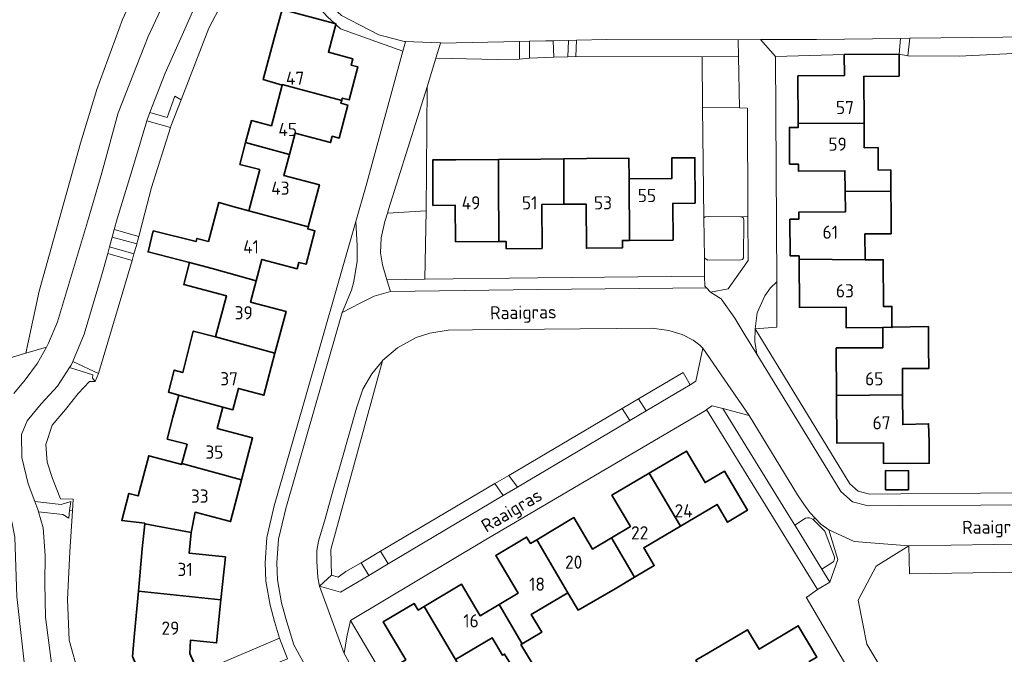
# Model space of a CAD drawing. Header units: metres. Extents: x 247853 to 249526, y 479948 to 481290.
# Tile 18 of 32: x 248578 to 248713, y 480719 to 480806. Entities that reach past the tile are written whole.
import ezdxf
from ezdxf.enums import TextEntityAlignment as Align

# ---------------------------------------------------------------- set-up
doc = ezdxf.new("R2010")
doc.units = ezdxf.units.M
for name, color, linetype, lineweight in [('B-XX-GR-GROENVOORZIENING-GV', 80, 'Continuous', 18), ('B-XX-IE-TERREINAFSCHEIDING_KUNSTMATIG_HEKWERK-G', 20, 'IE-TERREINAFSCHEIDING-KUNSTMATIG', 18), ('B-XX-OG-BEBOUWING-GV', 7, 'Continuous', 35), ('B-XX-OG-BEBOUWING-T18', 10, 'Continuous', 18), ('B-XX-OG-TERREIN_ERF-GV', 7, 'Continuous', 18), ('B-XX-OG-TOPOGRAFIE-T18', 10, 'Continuous', 18), ('B-XX-VH-VERHARDING_GESLOTEN-GV', 252, 'Continuous', 18), ('B-XX-VH-VERHARDING_OPEN-GV', 252, 'Continuous', 18)]:
    doc.layers.add(name, color=color, linetype=linetype, lineweight=lineweight)
doc.styles.add('NLCS-ISO-M-T18', font='NLCS-ISO.ttf', dxfattribs={"height": 1.8})
doc.linetypes.add('IE-TERREINAFSCHEIDING-KUNSTMATIG', pattern='A,4,[82,NLCS.SHX,S=0.75,R=90,X=0,Y=0],4,-2', length=10)

msp = doc.modelspace()

# ---------------------------------------------------------------- linework, layer by layer
at = {"layer": 'B-XX-GR-GROENVOORZIENING-GV'}
for points in [[(248604.407, 480821.146), (248601.679, 480822.688), (248601.124, 480821.85), (248596.655, 480815.099), (248592.47, 480805.979), (248588.98, 480796.46), (248586.756, 480789.154), (248581.106, 480768.967), (248579.277, 480760.478), (248582.077, 480761.302), (248582.38, 480761.84), (248583.58, 480764.79), (248584.81, 480768.87), (248587.67, 480778.42), (248587.68, 480778.42), (248589.63, 480785.08), (248591.89, 480793.28), (248595.98, 480803.68), (248599.71, 480811.69), (248602.97, 480818.01)], [(248607.422, 480817.111), (248607.063, 480816.926), (248603.72, 480811.02), (248600.77, 480804.29), (248598.3, 480798.7), (248596.21, 480793.322), (248598.556, 480792.622), (248599.589, 480795.556), (248600.467, 480795.033), (248604.248, 480804.817), (248609.767, 480815.4), (248614.233, 480812.989), (248614.422, 480814.411), (248612.578, 480815.778), (248611.378, 480816.6), (248610.033, 480817.022), (248608.578, 480817.278)], [(248631.066, 480802.933), (248627.433, 480803.911), (248622.322, 480806.522), (248618.378, 480810.211), (248616.133, 480813.056), (248615.233, 480813.767), (248615.033, 480812.733), (248616.333, 480810.911), (248618.311, 480808.633), (248620.456, 480806.322), (248621.422, 480805.447), (248621.582, 480805.404), (248621.56, 480805.322), (248622.211, 480804.733), (248630.722, 480801.689)], [(248690.908, 480801.219), (248698.378, 480801.269), (248698.578, 480803.422), (248687.111, 480803.289), (248679.473, 480803.249), (248681.522, 480800.967), (248681.522, 480800.956)], [(248699.556, 480801.033), (248706.567, 480801), (248706.589, 480801), (248715.87, 480801.438), (248722.111, 480801.497), (248722.114, 480801.196), (248731.478, 480801.567), (248733.511, 480803.833), (248716.778, 480803.633), (248699.835, 480803.437)], [(248646.608, 480800.574), (248646.595, 480803.013), (248635.856, 480802.789), (248635.211, 480800.725), (248643.571, 480800.544)], [(248651.282, 480800.84), (248651.2, 480803.111), (248650.222, 480803.089), (248647.972, 480803.042), (248647.987, 480800.72)], [(248651.282, 480800.84), (248653.222, 480800.911), (248653.3, 480803.156), (248651.2, 480803.111)], [(248654.378, 480803.178), (248654.278, 480800.933), (248671.523, 480800.909), (248676.494, 480800.932), (248676.456, 480803.211), (248658.533, 480803.267)], [(248676.494, 480800.932), (248671.523, 480800.909), (248671.589, 480794.022), (248676.611, 480793.967)], [(248595.511, 480779.567), (248596.422, 480783.111), (248599, 480791.256), (248595.785, 480792.201), (248594.11, 480786.56), (248591.73, 480778.81), (248591.333, 480777.353), (248594.678, 480776.402)], [(248676.733, 480779.1), (248672.356, 480779.122), (248671.922, 480779.1), (248671.767, 480778.967), (248671.836, 480773.476), (248672.056, 480773.3), (248672.289, 480773.178), (248676.811, 480773.233), (248677.033, 480773.267), (248677.178, 480773.5), (248677.211, 480778.678), (248677.111, 480778.978)], [(248590.697, 480775.014), (248594.022, 480774.028), (248594.356, 480775.178), (248594.42, 480775.422), (248591.051, 480776.317)], [(248585.67, 480759.36), (248589.18, 480757.71), (248593.76, 480773.143), (248590.443, 480774.082), (248589.61, 480771.02), (248587.24, 480763.08)], [(248627.914, 480759.471), (248622.033, 480737.856), (248620.867, 480733.733), (248620.967, 480730.211), (248621.878, 480729.967), (248622.922, 480730.7), (248624.994, 480731.924), (248627.664, 480733.5), (248643.265, 480742.71), (248645.154, 480743.825), (248660.608, 480752.95), (248662.85, 480754.273), (248668.956, 480757.878), (248669.9, 480756.189), (248669.9, 480756.178), (248670.678, 480756.667), (248671.622, 480761.2), (248671.222, 480761.578), (248670.278, 480762.267), (248668.789, 480763.033), (248667, 480763.578), (248664.711, 480763.9), (248640.2, 480763.678), (248636.878, 480763.633), (248634.389, 480763.222), (248632.5, 480762.622), (248629.989, 480761.233), (248627.922, 480759.5)], [(248580.51, 480740.28), (248584.1, 480739.86), (248585.4, 480740.29), (248585.253, 480739.041), (248585.634, 480739.014), (248585.73, 480740.59), (248584.03, 480740.62), (248582.93, 480743.41), (248582.19, 480745.62), (248581.99, 480748.04), (248582.87, 480750.69), (248584.69, 480752.81), (248586.42, 480755), (248587.98, 480756.62), (248588.72, 480756.62), (248588.39, 480757.08), (248588.43, 480757.52), (248585.243, 480758.529), (248583.59, 480755.98), (248581.39, 480753.57), (248579.47, 480751.29), (248578.68, 480749.39), (248578.74, 480746.27), (248579.61, 480742.69)], [(248662.85, 480754.273), (248660.608, 480752.95), (248661.676, 480751.311), (248663.901, 480752.631)], [(248575.816, 480710.268), (248580.13, 480711.58), (248581.07, 480708.03), (248577.486, 480706.934), (248582.611, 480699.299), (248584.765, 480700.129), (248582.91, 480704.2), (248581.77, 480708.04), (248580.4, 480712.08), (248579.29, 480716.29), (248578.06, 480727.32), (248577.78, 480735.39), (248577.42, 480737.28), (248576.97, 480739.23), (248575.7, 480741.26), (248574.731, 480741.083), (248575.613, 480739.643), (248575.6, 480724.354), (248575.69, 480716.456)], [(248585.253, 480739.041), (248585.13, 480737.99), (248584.32, 480738.5), (248581.01, 480738.87), (248581.66, 480736.67), (248581.93, 480732.89), (248581.88, 480729.14), (248581.94, 480724.49), (248583.02, 480716.47), (248584.92, 480710.77), (248587.11, 480710.2), (248588.52, 480710.8), (248586.53, 480716.63), (248585.2, 480721.36), (248584.97, 480726.91), (248585.29, 480733.4), (248585.634, 480739.014)], [(248695.356, 480718.522), (248696.343, 480716.866), (248697.956, 480717.878), (248711.111, 480695.788), (248721.75, 480706.233), (248734.164, 480704.513), (248737.122, 480726.467), (248739.015, 480726.259), (248739.411, 480729.178), (248735.722, 480734.078), (248732.922, 480735.2), (248732.4, 480735), (248732.224, 480734.963), (248731.033, 480734.711), (248728.59, 480734.672), (248728.572, 480730.878), (248699.798, 480730.416), (248699.711, 480734.211), (248695.278, 480731.433), (248692.822, 480726.811), (248693.978, 480720.822)], [(248728.59, 480734.672), (248699.711, 480734.211), (248699.798, 480730.416), (248728.572, 480730.878)], [(248624.994, 480731.924), (248626.082, 480730.198), (248628.718, 480731.762), (248627.664, 480733.5)]]:
    msp.add_lwpolyline(points, close=True, dxfattribs=at)
for points in [[(248574.689, 480759.128), (248579.277, 480760.478), (248581.106, 480768.967), (248586.756, 480789.154), (248588.98, 480796.46), (248592.47, 480805.979), (248596.655, 480815.099), (248576.08, 480821.96)], [(248577.66, 480755.01), (248579.18, 480756.86), (248580.86, 480759.14), (248582.077, 480761.302), (248579.277, 480760.478), (248574.689, 480759.128)], [(248685.625, 480737.99), (248684.153, 480737.055), (248684.468, 480736.544), (248687.867, 480731.033), (248689.352, 480731.976)], [(248689.593, 480732.656), (248688.273, 480736.206), (248686.656, 480737.815), (248686.628, 480737.843)]]:
    msp.add_lwpolyline(points, dxfattribs=at)
for points in [[(248686.628, 480737.843, 0.2396651), (248685.625, 480737.99)], [(248689.352, 480731.976, 0.1978478), (248689.593, 480732.656)]]:
    msp.add_lwpolyline(points, format="xyb", dxfattribs=at)
at = {"layer": 'B-XX-IE-TERREINAFSCHEIDING_KUNSTMATIG_HEKWERK-G'}
for points in [[(248654.278, 480800.933), (248671.523, 480800.909)], [(248671.523, 480800.909), (248671.589, 480794.022)], [(248596.422, 480783.111), (248599, 480791.256)], [(248596.422, 480783.111), (248595.511, 480779.567)], [(248594.678, 480776.402), (248595.511, 480779.567)], [(248589.18, 480757.71), (248593.76, 480773.143)], [(248585.634, 480739.014), (248585.73, 480740.59)], [(248588.52, 480710.8), (248586.53, 480716.63), (248585.2, 480721.36), (248584.97, 480726.91), (248585.29, 480733.4), (248585.634, 480739.014)]]:
    msp.add_lwpolyline(points, dxfattribs=at)
at = {"layer": 'B-XX-OG-BEBOUWING-GV'}
for points in [[(248614.226, 480797.063), (248614.239, 480797.112), (248622.365, 480794.965), (248622.447, 480795.274), (248623.381, 480795.028), (248624.577, 480799.523), (248623.64, 480799.772), (248623.871, 480800.643), (248620.54, 480801.542), (248621.56, 480805.322), (248621.582, 480805.404), (248621.422, 480805.447), (248614.245, 480807.384), (248613.168, 480803.395), (248611.663, 480797.816)], [(248684.617, 480791.819), (248693.617, 480791.848), (248693.568, 480798.229), (248698.388, 480798.279), (248698.378, 480801.269), (248690.908, 480801.219), (248690.938, 480798.369), (248684.577, 480798.309)], [(248622.365, 480794.965), (248614.239, 480797.112), (248614.226, 480797.063), (248612.77, 480791.503), (248610.05, 480792.224), (248609.259, 480789.243), (248615.25, 480787.593), (248616.01, 480790.483), (248620.84, 480789.213), (248621.07, 480790.082), (248622, 480789.836), (248623.196, 480794.332), (248622.262, 480794.579)], [(248691.037, 480782.568), (248697.267, 480782.547), (248697.247, 480785.477), (248695.553, 480785.463), (248695.511, 480788.525), (248693.638, 480788.516), (248693.617, 480791.848), (248684.617, 480791.819), (248684.62, 480791.288), (248683.419, 480791.28), (248683.45, 480786.28), (248684.65, 480786.288), (248684.656, 480785.338), (248691.007, 480785.378)], [(248609.689, 480779.912), (248617.808, 480777.702), (248619.32, 480783.432), (248614.49, 480784.703), (248615.25, 480787.593), (248609.259, 480789.243), (248608.469, 480786.243), (248611.179, 480785.533)], [(248643.782, 480775.73), (248643.752, 480784.131), (248643.763, 480786.926), (248637.922, 480786.881), (248634.782, 480786.851), (248634.811, 480780.651), (248637.852, 480780.671), (248637.901, 480775.69)], [(248652.673, 480780.8), (248652.643, 480787), (248649.543, 480786.971), (248643.763, 480786.926), (248643.752, 480784.131), (248643.782, 480775.73), (248644.79, 480775.738), (248644.8, 480774.734), (248649.696, 480774.777), (248649.643, 480780.77)], [(248661.633, 480775.879), (248661.574, 480784.28), (248661.544, 480787.085), (248655.734, 480787.03), (248652.643, 480787), (248652.673, 480780.8), (248655.693, 480780.82), (248655.745, 480774.806), (248660.65, 480774.849), (248660.64, 480775.871)], [(248661.633, 480775.879), (248667.554, 480775.928), (248667.514, 480780.919), (248670.555, 480780.959), (248670.535, 480787.149), (248667.385, 480787.119), (248667.405, 480784.319), (248661.574, 480784.28)], [(248693.713, 480776.775), (248697.288, 480776.781), (248697.297, 480779.627), (248697.267, 480782.547), (248691.037, 480782.568), (248691.056, 480779.767), (248684.696, 480779.718), (248684.703, 480778.768), (248683.503, 480778.759), (248683.541, 480773.759), (248684.741, 480773.768), (248684.745, 480773.297), (248693.746, 480773.216)], [(248617.808, 480777.702), (248609.689, 480779.912), (248608.002, 480780.355), (248605.583, 480781.041), (248604.189, 480775.738), (248602.608, 480776.152), (248602.508, 480775.712), (248596.654, 480777.179), (248595.963, 480774.305), (248601.598, 480772.852), (248604.708, 480772.022), (248610.698, 480770.371), (248611.469, 480773.272), (248616.299, 480772.001), (248616.532, 480772.881), (248617.514, 480772.624), (248618.711, 480777.18), (248617.738, 480777.436)], [(248601.598, 480772.852), (248600.807, 480769.872), (248606.638, 480768.332), (248605.137, 480762.711), (248613.257, 480760.48), (248614.768, 480766.201), (248609.938, 480767.471), (248610.698, 480770.371), (248604.708, 480772.022)], [(248696.176, 480763.985), (248696.176, 480764.035), (248697.416, 480763.995), (248697.416, 480764.045), (248697.396, 480766.866), (248696.278, 480766.857), (248696.219, 480773.239), (248693.746, 480773.216), (248684.745, 480773.297), (248684.785, 480766.746), (248691.156, 480766.776), (248691.165, 480763.956)], [(248600.48, 480754.687), (248606.157, 480753.14), (248607.51, 480752.781), (248608.28, 480755.679), (248611.747, 480754.76), (248613.257, 480760.48), (248605.137, 480762.711), (248602.111, 480763.508), (248600.69, 480757.854), (248599.527, 480758.183), (248598.74, 480755.17), (248600.136, 480754.781)], [(248689.855, 480754.735), (248698.856, 480754.794), (248698.839, 480758.384), (248702.431, 480758.404), (248702.416, 480761.185), (248702.396, 480764.115), (248697.416, 480764.045), (248697.416, 480763.995), (248696.176, 480764.035), (248696.176, 480763.985), (248696.186, 480761.245), (248689.815, 480761.216)], [(248606.157, 480753.14), (248600.48, 480754.687), (248600.136, 480754.781), (248599.346, 480751.77), (248598.563, 480748.785), (248601.271, 480748.075), (248600.576, 480745.44), (248608.705, 480743.239), (248610.217, 480748.959), (248605.387, 480750.24)], [(248698.856, 480754.794), (248689.855, 480754.735), (248689.884, 480748.244), (248696.245, 480748.264), (248696.275, 480745.434), (248702.505, 480745.493), (248702.485, 480748.424), (248702.404, 480750.878), (248698.874, 480750.762)], [(248664.292, 480744.126), (248668.552, 480736.905), (248673.552, 480739.865), (248674.982, 480737.444), (248677.693, 480739.064), (248674.553, 480744.395), (248671.922, 480742.845), (248669.372, 480747.146)], [(248595.495, 480737.219), (248601.825, 480736.019), (248602.366, 480738.809), (248607.196, 480737.529), (248608.705, 480743.239), (248600.576, 480745.44), (248600.543, 480745.315), (248596.04, 480746.512), (248594.582, 480741.028), (248593.332, 480741.36), (248592.359, 480737.699), (248595.504, 480737.306)], [(248696.553, 480744.489), (248696.537, 480741.879), (248699.667, 480741.861), (248699.683, 480744.47)], [(248664.292, 480744.126), (248659.211, 480741.126), (248661.751, 480736.845), (248659.171, 480735.305), (248662.311, 480729.954), (248664.981, 480731.524), (248663.551, 480733.935), (248668.552, 480736.905)], [(248648.96, 480735.056), (248653.22, 480727.835), (248654.627, 480725.463), (248659.65, 480728.374), (248662.311, 480729.954), (248659.171, 480735.305), (248656.58, 480733.775), (248654.04, 480738.066)], [(248594.625, 480728.039), (248605.885, 480726.858), (248606.496, 480732.718), (248601.535, 480733.229), (248601.825, 480736.019), (248595.495, 480737.219), (248595.135, 480733.819)], [(248646.979, 480720.875), (248649.649, 480722.455), (248648.219, 480724.865), (248653.22, 480727.835), (248648.96, 480735.056), (248648.108, 480734.55), (248647.589, 480735.426), (248643.369, 480732.923), (248646.429, 480727.755), (248643.839, 480726.215)], [(248633.618, 480725.966), (248637.878, 480718.735), (248642.878, 480721.695), (248644.308, 480719.295), (248644.584, 480719.458), (248646.282, 480716.678), (248648.474, 480718.017), (248646.795, 480720.766), (248646.979, 480720.875), (248643.839, 480726.215), (248641.248, 480724.685), (248638.708, 480728.976)], [(248593.824, 480719.128), (248595.79, 480714.62), (248602.57, 480717.46), (248601.67, 480719.54), (248601.734, 480721.35), (248605.285, 480720.977), (248605.885, 480726.858), (248594.625, 480728.039), (248594.114, 480722.258)], [(248634.297, 480713.365), (248635.833, 480714.276), (248636.308, 480713.448), (248639.746, 480715.479), (248639.264, 480716.312), (248637.878, 480718.735), (248633.618, 480725.966), (248632.77, 480725.464), (248632.252, 480726.342), (248628.028, 480723.844), (248631.087, 480718.665), (248628.447, 480717.095), (248631.607, 480711.775)], [(248676.957, 480711.944), (248686.612, 480717.632), (248686.141, 480718.428), (248687.163, 480719.034), (248684.624, 480723.318), (248679.282, 480720.152), (248677.692, 480722.783), (248672.381, 480719.643), (248670.672, 480718.633), (248672.253, 480715.959), (248673.963, 480716.97)]]:
    msp.add_lwpolyline(points, close=True, dxfattribs=at)
at = {"layer": 'B-XX-OG-TERREIN_ERF-GV'}
for points in [[(248609.767, 480815.4), (248604.248, 480804.817), (248600.467, 480795.033), (248599.078, 480791.456), (248599, 480791.256), (248596.422, 480783.111), (248595.511, 480779.567), (248594.678, 480776.402), (248594.42, 480775.422), (248594.356, 480775.178), (248594.022, 480774.028), (248593.76, 480773.143), (248589.18, 480757.71), (248588.72, 480756.62), (248587.98, 480756.62), (248586.42, 480755), (248584.69, 480752.81), (248582.87, 480750.69), (248581.99, 480748.04), (248582.19, 480745.62), (248582.93, 480743.41), (248584.03, 480740.62), (248585.73, 480740.59), (248585.634, 480739.014), (248585.29, 480733.4), (248584.97, 480726.91), (248585.2, 480721.36), (248586.53, 480716.63)], [(248593.824, 480719.128), (248594.114, 480722.258), (248594.625, 480728.039), (248595.135, 480733.819), (248595.495, 480737.219), (248595.504, 480737.306), (248592.359, 480737.699), (248593.332, 480741.36), (248594.582, 480741.028), (248596.04, 480746.512), (248600.543, 480745.315), (248600.576, 480745.44), (248601.271, 480748.075), (248598.563, 480748.785), (248599.346, 480751.77), (248600.136, 480754.781), (248598.74, 480755.17), (248599.527, 480758.183), (248600.69, 480757.854), (248602.111, 480763.508), (248605.137, 480762.711), (248606.638, 480768.332), (248600.807, 480769.872), (248601.598, 480772.852), (248595.963, 480774.305), (248596.654, 480777.179), (248602.508, 480775.712), (248602.608, 480776.152), (248604.189, 480775.738), (248605.583, 480781.041), (248608.002, 480780.355), (248609.689, 480779.912), (248611.179, 480785.533), (248608.469, 480786.243), (248609.259, 480789.243), (248610.05, 480792.224), (248612.77, 480791.503), (248614.226, 480797.063), (248611.663, 480797.816), (248613.168, 480803.395), (248614.245, 480807.384), (248621.422, 480805.447), (248620.456, 480806.322)], [(248588.52, 480710.8), (248613.9, 480721.61), (248613.21, 480723.89), (248612.6, 480726.12), (248612.03, 480729.4), (248611.9, 480731.91), (248612.16, 480735.38), (248613.17, 480739.69), (248617.156, 480753.533), (248624.292, 480778.442), (248625.7, 480783.356), (248630.722, 480801.689), (248622.211, 480804.733), (248621.56, 480805.322), (248620.54, 480801.542), (248623.871, 480800.643), (248623.64, 480799.772), (248624.577, 480799.523), (248623.381, 480795.028), (248622.447, 480795.274), (248622.365, 480794.965), (248622.262, 480794.579), (248623.196, 480794.332), (248622, 480789.836), (248621.07, 480790.082), (248620.84, 480789.213), (248616.01, 480790.483), (248615.25, 480787.593), (248614.49, 480784.703), (248619.32, 480783.432), (248617.808, 480777.702), (248617.738, 480777.436), (248618.711, 480777.18), (248617.514, 480772.624), (248616.532, 480772.881), (248616.299, 480772.001), (248611.469, 480773.272), (248610.698, 480770.371), (248609.938, 480767.471), (248614.768, 480766.201), (248613.257, 480760.48), (248611.747, 480754.76), (248608.28, 480755.679), (248607.51, 480752.781), (248606.157, 480753.14), (248605.387, 480750.24), (248610.217, 480748.959), (248608.705, 480743.239), (248607.196, 480737.529), (248602.366, 480738.809), (248601.825, 480736.019), (248601.535, 480733.229), (248606.496, 480732.718), (248605.885, 480726.858), (248605.285, 480720.977), (248601.734, 480721.35), (248601.67, 480719.54), (248602.57, 480717.46)], [(248715.87, 480801.438), (248706.589, 480801), (248706.567, 480801), (248699.556, 480801.033), (248698.378, 480801.269), (248698.388, 480798.279), (248693.568, 480798.229), (248693.617, 480791.848), (248693.638, 480788.516), (248695.511, 480788.525), (248695.553, 480785.463), (248697.247, 480785.477), (248697.267, 480782.547), (248697.297, 480779.627), (248697.288, 480776.781), (248693.713, 480776.775), (248693.746, 480773.216), (248696.219, 480773.239), (248696.278, 480766.857), (248697.396, 480766.866), (248697.416, 480764.045), (248702.396, 480764.115), (248702.416, 480761.185), (248702.431, 480758.404), (248698.839, 480758.384), (248698.856, 480754.794), (248698.874, 480750.762), (248702.404, 480750.878), (248702.485, 480748.424), (248702.505, 480745.493), (248696.275, 480745.434), (248696.245, 480748.264), (248689.884, 480748.244), (248689.855, 480754.735), (248689.815, 480761.216), (248696.186, 480761.245), (248696.176, 480763.985), (248691.165, 480763.956), (248691.156, 480766.776), (248684.785, 480766.746), (248684.745, 480773.297), (248684.741, 480773.768), (248683.541, 480773.759), (248683.503, 480778.759), (248684.703, 480778.768), (248684.696, 480779.718), (248691.056, 480779.767), (248691.037, 480782.568), (248691.007, 480785.378), (248684.656, 480785.338), (248684.65, 480786.288), (248683.45, 480786.28), (248683.419, 480791.28), (248684.62, 480791.288), (248684.617, 480791.819), (248684.577, 480798.309), (248690.938, 480798.369), (248690.908, 480801.219), (248681.522, 480800.956), (248681.688, 480770.214), (248681.722, 480764.022), (248678.733, 480763.833), (248688.522, 480747.833), (248691.678, 480742.678), (248692.8, 480741.656), (248694.356, 480741.267), (248698.611, 480741.3), (248709.511, 480741.389), (248731.556, 480741.578)], [(248702.533, 480698.522), (248685.722, 480727.2), (248685.789, 480727.233), (248687.278, 480728.278), (248672.133, 480752.8), (248672.078, 480752.733), (248641.667, 480734.867), (248623.556, 480724.033), (248635.389, 480704.067)], [(248631.087, 480718.665), (248628.028, 480723.844), (248632.252, 480726.342), (248632.77, 480725.464), (248633.618, 480725.966), (248638.708, 480728.976), (248641.248, 480724.685), (248643.839, 480726.215), (248646.429, 480727.755), (248643.369, 480732.923), (248647.589, 480735.426), (248648.108, 480734.55), (248648.96, 480735.056), (248654.04, 480738.066), (248656.58, 480733.775), (248659.171, 480735.305), (248661.751, 480736.845), (248659.211, 480741.126), (248664.292, 480744.126), (248669.372, 480747.146), (248671.922, 480742.845), (248674.553, 480744.395), (248677.693, 480739.064), (248674.982, 480737.444), (248673.552, 480739.865), (248668.552, 480736.905), (248663.551, 480733.935), (248664.981, 480731.524), (248662.311, 480729.954), (248659.65, 480728.374), (248654.627, 480725.463), (248653.22, 480727.835), (248648.219, 480724.865), (248649.649, 480722.455), (248646.979, 480720.875), (248646.795, 480720.766), (248648.474, 480718.017)], [(248670.672, 480718.633), (248672.381, 480719.643), (248677.692, 480722.783), (248679.282, 480720.152), (248684.624, 480723.318), (248687.163, 480719.034)], [(248646.282, 480716.678), (248644.584, 480719.458), (248644.308, 480719.295), (248642.878, 480721.695), (248637.878, 480718.735)]]:
    msp.add_lwpolyline(points, dxfattribs=at)
for points in [[(248633.997, 480796.839), (248633.9, 480779.9), (248633.722, 480770.567), (248649.1, 480770.767), (248671.867, 480770.989), (248671.836, 480773.476), (248671.767, 480778.967), (248671.589, 480794.022), (248671.523, 480800.909), (248654.278, 480800.933), (248653.222, 480800.911), (248651.282, 480800.84), (248647.987, 480800.72), (248646.608, 480800.574), (248643.571, 480800.544), (248635.211, 480800.725)], [(248643.763, 480786.926), (248649.543, 480786.971), (248652.643, 480787), (248655.734, 480787.03), (248661.544, 480787.085), (248661.574, 480784.28), (248667.405, 480784.319), (248667.385, 480787.119), (248670.535, 480787.149), (248670.555, 480780.959), (248667.514, 480780.919), (248667.554, 480775.928), (248661.633, 480775.879), (248660.64, 480775.871), (248660.65, 480774.849), (248655.745, 480774.806), (248655.693, 480780.82), (248652.673, 480780.8), (248649.643, 480780.77), (248649.696, 480774.777), (248644.8, 480774.734), (248644.79, 480775.738), (248643.782, 480775.73), (248637.901, 480775.69), (248637.852, 480780.671), (248634.811, 480780.651), (248634.782, 480786.851), (248637.922, 480786.881)], [(248696.553, 480744.489), (248699.683, 480744.47), (248699.667, 480741.861), (248696.537, 480741.879)]]:
    msp.add_lwpolyline(points, close=True, dxfattribs=at)
at = {"layer": 'B-XX-VH-VERHARDING_GESLOTEN-GV'}
for points in [[(248599.71, 480811.69), (248595.98, 480803.68), (248591.89, 480793.28), (248589.63, 480785.08), (248587.68, 480778.42), (248587.67, 480778.42), (248584.81, 480768.87), (248583.58, 480764.79), (248582.38, 480761.84), (248582.077, 480761.302), (248580.86, 480759.14), (248579.18, 480756.86), (248577.66, 480755.01)], [(248583.02, 480716.47), (248581.94, 480724.49), (248581.88, 480729.14), (248581.93, 480732.89), (248581.66, 480736.67), (248581.01, 480738.87), (248580.92, 480739.18), (248580.51, 480740.28), (248579.61, 480742.69), (248578.74, 480746.27), (248578.68, 480749.39), (248579.47, 480751.29), (248581.39, 480753.57), (248583.59, 480755.98), (248585.243, 480758.529), (248585.47, 480758.88), (248585.67, 480759.36), (248587.24, 480763.08), (248589.61, 480771.02), (248590.443, 480774.082), (248590.697, 480775.014), (248591.051, 480776.317), (248591.333, 480777.353), (248591.73, 480778.81), (248594.11, 480786.56), (248595.785, 480792.201), (248595.82, 480792.32), (248596.21, 480793.322), (248598.3, 480798.7), (248600.77, 480804.29), (248603.72, 480811.02)], [(248622.322, 480806.522), (248627.433, 480803.911), (248631.066, 480802.933), (248631.078, 480802.978), (248630.989, 480802.989), (248635.867, 480802.811), (248635.856, 480802.789), (248646.595, 480803.013), (248647.972, 480803.042), (248650.222, 480803.089), (248651.2, 480803.111), (248653.3, 480803.156), (248654.378, 480803.178), (248658.533, 480803.267), (248676.456, 480803.211), (248676.456, 480803.233), (248679.473, 480803.249), (248687.111, 480803.289), (248698.578, 480803.422), (248699.835, 480803.437), (248716.778, 480803.633)], [(248578.06, 480727.32), (248579.29, 480716.29)]]:
    msp.add_lwpolyline(points, dxfattribs=at)
for points in [[(248585.253, 480739.041), (248585.4, 480740.29), (248584.1, 480739.86), (248580.51, 480740.28), (248580.92, 480739.18), (248581.01, 480738.87), (248584.32, 480738.5), (248585.13, 480737.99)], [(248620.967, 480730.211), (248619.333, 480728.722), (248622.189, 480727.889), (248626.082, 480730.198), (248624.994, 480731.924), (248622.922, 480730.7), (248621.878, 480729.967)]]:
    msp.add_lwpolyline(points, close=True, dxfattribs=at)
at = {"layer": 'B-XX-VH-VERHARDING_OPEN-GV'}
for points in [[(248699.556, 480801.033), (248699.835, 480803.437), (248698.578, 480803.422), (248698.378, 480801.269)], [(248629.029, 480768.906), (248628.522, 480770.5), (248627.922, 480772.522), (248627.667, 480774.189), (248627.756, 480776.222), (248628.233, 480778.467), (248628.6, 480779.6), (248628.767, 480780.1), (248633.997, 480796.839), (248635.211, 480800.725), (248635.856, 480802.789), (248635.867, 480802.811), (248630.989, 480802.989), (248631.078, 480802.978), (248631.066, 480802.933), (248630.722, 480801.689), (248625.7, 480783.356), (248624.292, 480778.442), (248624.484, 480775.129), (248624.479, 480773.04), (248624.036, 480770.287), (248623.717, 480769.109), (248622.41, 480766.063), (248624.894, 480767.328), (248626.787, 480768.275)], [(248647.987, 480800.72), (248647.972, 480803.042), (248646.595, 480803.013), (248646.608, 480800.574)], [(248654.278, 480800.933), (248654.378, 480803.178), (248653.3, 480803.156), (248653.222, 480800.911)], [(248678.973, 480760.375), (248678.694, 480762.102), (248678.733, 480763.833), (248679.039, 480765.975), (248680.071, 480768.299), (248680.846, 480769.417), (248681.688, 480770.214), (248681.522, 480800.956), (248681.522, 480800.967), (248679.473, 480803.249), (248676.456, 480803.233), (248676.456, 480803.211), (248676.494, 480800.932), (248676.611, 480793.967), (248677.689, 480793.922), (248677.752, 480779.12), (248677.778, 480773.111), (248675.078, 480769.256), (248672.678, 480768.833), (248674.131, 480767.888), (248675.983, 480765.262), (248677.358, 480763.015)], [(248628.6, 480779.6), (248633.9, 480779.9), (248633.997, 480796.839), (248628.767, 480780.1)], [(248600.467, 480795.033), (248599.589, 480795.556), (248598.556, 480792.622), (248596.21, 480793.322), (248595.82, 480792.32), (248595.785, 480792.201), (248599, 480791.256), (248599.078, 480791.456)], [(248671.767, 480778.967), (248671.922, 480779.1), (248672.356, 480779.122), (248676.733, 480779.1), (248677.752, 480779.12), (248677.689, 480793.922), (248676.611, 480793.967), (248671.589, 480794.022)], [(248633.9, 480779.9), (248628.6, 480779.6), (248628.233, 480778.467), (248627.756, 480776.222), (248627.667, 480774.189), (248627.922, 480772.522), (248628.522, 480770.5), (248633.722, 480770.567)], [(248676.733, 480779.1), (248677.111, 480778.978), (248677.211, 480778.678), (248677.178, 480773.5), (248677.033, 480773.267), (248676.811, 480773.233), (248672.289, 480773.178), (248672.056, 480773.3), (248671.836, 480773.476), (248671.867, 480770.989), (248671.889, 480769.622), (248672.12, 480769.391), (248672.678, 480768.833), (248675.078, 480769.256), (248677.778, 480773.111), (248677.752, 480779.12)], [(248591.051, 480776.317), (248594.42, 480775.422), (248594.678, 480776.402), (248591.333, 480777.353)], [(248594.022, 480774.028), (248590.697, 480775.014), (248590.443, 480774.082), (248593.76, 480773.143)], [(248672.12, 480769.391), (248671.889, 480769.622), (248671.867, 480770.989), (248649.1, 480770.767), (248633.722, 480770.567), (248628.522, 480770.5), (248629.029, 480768.906), (248649.118, 480769.167)], [(248678.733, 480763.833), (248681.722, 480764.022), (248681.688, 480770.214), (248680.846, 480769.417), (248680.071, 480768.299), (248679.039, 480765.975)], [(248732.761, 480740.657), (248732.978, 480742.956), (248731.556, 480741.578), (248709.511, 480741.389), (248698.611, 480741.3), (248694.356, 480741.267), (248692.8, 480741.656), (248691.678, 480742.678), (248688.522, 480747.833), (248678.733, 480763.833), (248678.694, 480762.102), (248678.973, 480760.375), (248687.157, 480746.998), (248690.432, 480741.648), (248692.021, 480740.202), (248694.165, 480739.666), (248698.624, 480739.7), (248709.525, 480739.789), (248731.57, 480739.978)], [(248672.133, 480752.8), (248672.878, 480753.322), (248674.363, 480752.929), (248677.956, 480751.978), (248671.622, 480761.2), (248670.678, 480756.667), (248669.9, 480756.178), (248669.9, 480756.189), (248663.901, 480752.631), (248661.676, 480751.311), (248646.344, 480742.217), (248644.406, 480741.067), (248628.718, 480731.762), (248626.082, 480730.198), (248622.189, 480727.889), (248619.333, 480728.722), (248622.687, 480719.545), (248623.067, 480721.822), (248623.556, 480724.056), (248623.556, 480724.033), (248641.667, 480734.867), (248672.078, 480752.733)], [(248589.18, 480757.71), (248585.67, 480759.36), (248585.47, 480758.88), (248585.243, 480758.529), (248588.43, 480757.52), (248588.39, 480757.08), (248588.72, 480756.62)], [(248619.333, 480728.722), (248620.967, 480730.211), (248620.867, 480733.733), (248622.033, 480737.856), (248627.914, 480759.471), (248626.478, 480757.7), (248625.256, 480755.6), (248624.378, 480753), (248622.267, 480745.633), (248621.178, 480741.878), (248620.1, 480737.911), (248619.211, 480734.867), (248618.989, 480733.578), (248618.967, 480732.122), (248619.089, 480729.922)], [(248663.901, 480752.631), (248669.9, 480756.189), (248668.956, 480757.878), (248662.85, 480754.273)], [(248661.676, 480751.311), (248660.608, 480752.95), (248645.154, 480743.825), (248646.344, 480742.217)], [(248687.867, 480731.033), (248684.468, 480736.544), (248684.153, 480737.055), (248683.276, 480738.477), (248674.363, 480752.929), (248672.878, 480753.322), (248672.133, 480752.8), (248687.278, 480728.278), (248688.956, 480729.267)], [(248643.265, 480742.71), (248644.406, 480741.067), (248646.344, 480742.217), (248645.154, 480743.825)], [(248627.664, 480733.5), (248628.718, 480731.762), (248644.406, 480741.067), (248643.265, 480742.71)], [(248713.5, 480680.189), (248714.078, 480679.211), (248717.5, 480681.367), (248712.356, 480689.989), (248696.343, 480716.866), (248695.356, 480718.522), (248693.978, 480720.822), (248692.822, 480726.811), (248695.278, 480731.433), (248699.711, 480734.211), (248692.26, 480734.796), (248688.8, 480736.389), (248690.011, 480732.378), (248688.956, 480729.267), (248687.278, 480728.278), (248685.789, 480727.233), (248685.722, 480727.2), (248702.533, 480698.522)], [(248614.979, 480718.81), (248613.9, 480721.61), (248588.52, 480710.8), (248587.11, 480710.2), (248584.92, 480710.77), (248586.56, 480705.92), (248588.07, 480707.79), (248589.429, 480708.347)]]:
    msp.add_lwpolyline(points, close=True, dxfattribs=at)
for points in [[(248618.875, 480715.178), (248615.847, 480720.7), (248614.748, 480724.333), (248614.163, 480726.469), (248613.623, 480729.579), (248613.503, 480731.892), (248613.746, 480735.136), (248614.728, 480739.325), (248618.694, 480753.091), (248622.41, 480766.063), (248623.717, 480769.109), (248624.036, 480770.287), (248624.479, 480773.04), (248624.484, 480775.129), (248624.292, 480778.442), (248617.156, 480753.533), (248613.17, 480739.69), (248612.16, 480735.38), (248611.9, 480731.91), (248612.03, 480729.4), (248612.6, 480726.12), (248613.21, 480723.89), (248613.9, 480721.61), (248614.979, 480718.81)], [(248731.57, 480739.978), (248709.525, 480739.789), (248698.624, 480739.7), (248694.165, 480739.666), (248692.021, 480740.202), (248690.432, 480741.648), (248687.157, 480746.998), (248678.973, 480760.375), (248677.358, 480763.015), (248675.983, 480765.262), (248674.131, 480767.888), (248672.678, 480768.833), (248672.12, 480769.391), (248649.118, 480769.167), (248629.029, 480768.906), (248626.787, 480768.275), (248624.894, 480767.328), (248622.41, 480766.063), (248618.694, 480753.091), (248614.728, 480739.325), (248613.746, 480735.136), (248613.503, 480731.892), (248613.623, 480729.579), (248614.163, 480726.469), (248614.748, 480724.333), (248615.847, 480720.7), (248618.875, 480715.178)], [(248626.633, 480712.478), (248622.687, 480719.545), (248619.333, 480728.722), (248619.089, 480729.922), (248618.967, 480732.122), (248618.989, 480733.578), (248619.211, 480734.867), (248620.1, 480737.911), (248621.178, 480741.878), (248622.267, 480745.633), (248624.378, 480753), (248625.256, 480755.6), (248626.478, 480757.7), (248627.914, 480759.471), (248627.922, 480759.5), (248629.989, 480761.233), (248632.5, 480762.622), (248634.389, 480763.222), (248636.878, 480763.633), (248640.2, 480763.678), (248664.711, 480763.9), (248667, 480763.578), (248668.789, 480763.033), (248670.278, 480762.267), (248671.222, 480761.578), (248671.622, 480761.2), (248677.956, 480751.978), (248684.533, 480741.189), (248685.399, 480739.926), (248686.2, 480738.756), (248686.949, 480737.985), (248687.733, 480737.178), (248688.8, 480736.389), (248692.26, 480734.796), (248699.711, 480734.211), (248728.59, 480734.672)], [(248686.628, 480737.843), (248686.656, 480737.815), (248686.949, 480737.985), (248686.2, 480738.756), (248685.399, 480739.926), (248684.533, 480741.189), (248677.956, 480751.978), (248674.363, 480752.929), (248683.276, 480738.477), (248684.153, 480737.055)], [(248684.153, 480737.055), (248685.625, 480737.99)], [(248689.352, 480731.976), (248687.867, 480731.033), (248688.956, 480729.267), (248690.011, 480732.378), (248688.8, 480736.389), (248687.733, 480737.178), (248686.949, 480737.985), (248686.656, 480737.815)], [(248686.656, 480737.815), (248688.273, 480736.206), (248689.593, 480732.656)], [(248635.389, 480704.067), (248623.556, 480724.033), (248623.556, 480724.056), (248623.067, 480721.822), (248622.687, 480719.545), (248626.633, 480712.478)]]:
    msp.add_lwpolyline(points, dxfattribs=at)
for points in [[(248685.625, 480737.99, -0.2396651), (248686.628, 480737.843)], [(248689.593, 480732.656, -0.1978478), (248689.352, 480731.976)]]:
    msp.add_lwpolyline(points, format="xyb", dxfattribs=at)

# ---------------------------------------------------------------- texts
at = {"layer": 'B-XX-OG-BEBOUWING-T18', "style": 'NLCS-ISO-M-T18'}
for s, p in [('47', (248616, 480798)), ('57', (248691, 480794)), ('45', (248615, 480791)), ('59', (248690, 480789)), ('43', (248614, 480783)), ('49', (248640, 480781)), ('51', (248648, 480781)), ('53', (248658, 480781)), ('55', (248664, 480782)), ('61', (248689, 480777)), ('41', (248610, 480775)), ('63', (248691, 480769)), ('39', (248609, 480766)), ('37', (248607, 480757)), ('65', (248695, 480757)), ('67', (248696, 480751)), ('35', (248605, 480747)), ('33', (248603, 480741)), ('24', (248669, 480739)), ('22', (248663, 480736)), ('20', (248654, 480732)), ('31', (248601, 480731)), ('18', (248649, 480729)), ('16', (248640, 480724)), ('29', (248599, 480723))]:
    msp.add_text(s, height=1.8, dxfattribs=at).set_placement(p, align=Align.MIDDLE_CENTER)
at = {"layer": 'B-XX-OG-TOPOGRAFIE-T18', "style": 'NLCS-ISO-M-T18'}
for rotation, p in [(1, (248647.131, 480766.075)), (30.8, (248645.52, 480739.072)), (1, (248711.519, 480736.806))]:
    msp.add_text('Raaigras', height=1.8, rotation=rotation, dxfattribs=at).set_placement(p, align=Align.MIDDLE_CENTER)

doc.saveas('drawing.dxf')
